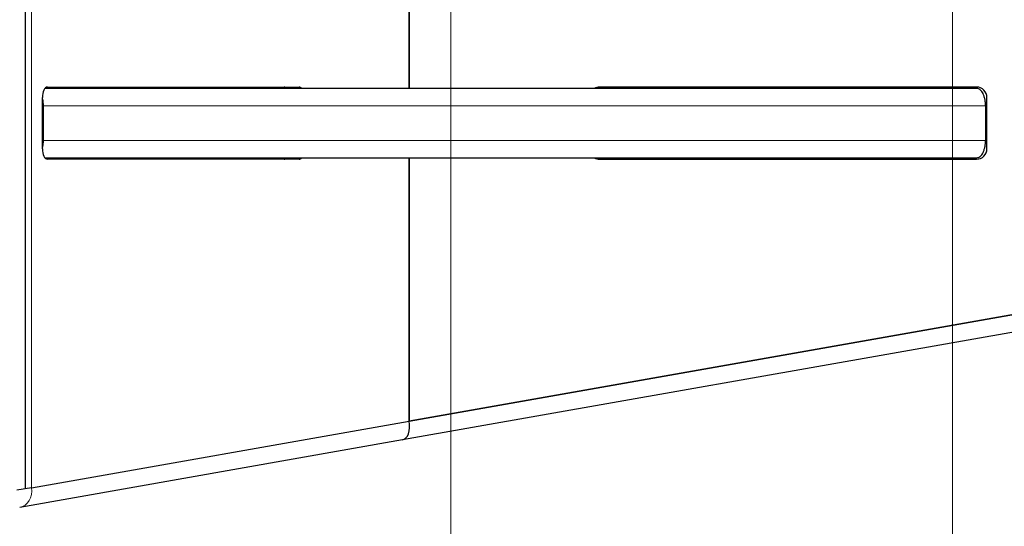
# Model space of a CAD drawing. Header units: millimetres. Extents: x 90 to 4365, y 90 to 3088.
# Tile 14 of 40: x 504 to 845, y 1780 to 1956. Entities that reach past the tile are written whole.
import ezdxf

# ---------------------------------------------------------------- set-up
doc = ezdxf.new("R2010")
doc.units = ezdxf.units.MM
doc.header["$LTSCALE"] = 15
doc.layers.add('Quota (ISO)', color=7, linetype='Continuous', lineweight=15, true_color=0x008000)
doc.layers.add('Visibile sottile (ISO)', color=9, linetype='Continuous', lineweight=18, true_color=0x808080)
doc.layers.add('Visibile (ISO)', color=7, linetype='Continuous', lineweight=25)
doc.styles.add('Testo nota (ISO)', font='tahoma.ttf')
doc.dimstyles.new('Default (ISO)', dxfattribs={"dimscale": 15, "dimtxt": 2, "dimasz": 1.5, "dimexe": 2, "dimexo": 0.5, "dimgap": 0.5, "dimtad": 1, "dimtoh": 1, "dimrnd": 1e-08, "dimtxsty": 'Testo nota (ISO)', "dimblk": 'Filled-1', "dimcen": 0.09, "dimdle": 10, "dimclrd": 256, "dimclre": 256, "dimclrt": 256, "dimazin": 2, "dimtfac": 0.75, "dimtmove": 0, "dimatfit": 3, "dimfxl": 0, "dimtolj": 1, "dimtzin": 0, "dimlwd": -1, "dimlwe": -1, "dimarcsym": 0})

# ---------------------------------------------------------------- blocks, each defined once
blk = doc.blocks.new('Filled-1')
at = {"color": 0}
for p, q in [((0, 0), (-1, 0.333)), ((-1, 0.333), (-1, -0.333)), ((-1, 0), (0, 0)), ((-1, -0.333), (0, 0))]:
    blk.add_line(p, q, dxfattribs=at)
at = {"color": 0, "flags": 128}
blk.add_lwpolyline([(-1, -0.333), (0, 0), (-1, 0.333), (-1, -0.333)], dxfattribs=at)
at = {"color": 0}
blk.add_solid([(-1, -0.333), (0, 0), (-1, 0.333), (-1, -0.333)], dxfattribs=at)
blk = doc.blocks.new('*D15')
at = {"layer": 'Defpoints', "color": 0, "transparency": 16777216}
for p in [(2970.22, 2695.52), (3223.24, 2391.64), (271.97, 2219.75), (2970.22, 1743.97)]:
    blk.add_point(p, dxfattribs=at)
at = {"layer": 'Quota (ISO)', "transparency": 16777216}
for p, q in [((2977.6, 2696.82), (3212.87, 2738.31)), ((2977.6, 1742.67), (3212.87, 1701.19))]:
    blk.add_line(p, q, dxfattribs=at)
blk.add_arc((271.97, 2219.75), 2956.27, 350.43608, 9.56392, dxfattribs=at)
at = {"layer": 'Quota (ISO)', "transparency": 16777216, "xscale": 22.5, "yscale": 22.5, "zscale": 22.5}
for p, rotation in [((3183.32, 2733.1), 99.78196200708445), ((3183.32, 1706.4), 260.2180379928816)]:
    blk.add_blockref('Filled-1', p, dxfattribs=dict(at, rotation=rotation))
at = {"layer": 'Quota (ISO)', "transparency": 16777216, "insert": (3204.91, 2173.84), "char_height": 30, "attachment_point": 4, "rotation": 89.6915, "style": 'Testo nota (ISO)'}
blk.add_mtext('\\A1;20°', dxfattribs=at)
blk = doc.blocks.new('*D23')
at = {"layer": 'Defpoints', "color": 0, "transparency": 16777216}
for p in [(817.46, 1962.75), (1016.56, 1962.75), (263.12, 1743.97)]:
    blk.add_point(p, dxfattribs=at)
at = {"layer": 'Quota (ISO)', "transparency": 16777216}
for p, q in [((824.96, 1962.75), (1046.56, 1962.75)), ((1016.56, 1940.25), (1016.56, 1890.59)), ((1016.56, 1766.47), (1016.56, 1796.79)), ((270.62, 1743.97), (1046.56, 1743.97))]:
    blk.add_line(p, q, dxfattribs=at)
at = {"layer": 'Quota (ISO)', "transparency": 16777216, "xscale": 22.5, "yscale": 22.5, "zscale": 22.5}
for p, rotation in [((1016.56, 1962.75), 90), ((1016.56, 1743.97), 270)]:
    blk.add_blockref('Filled-1', p, dxfattribs=dict(at, rotation=rotation))
at = {"layer": 'Quota (ISO)', "transparency": 16777216, "insert": (1016.56, 1804.29), "char_height": 30, "attachment_point": 4, "rotation": 90, "style": 'Testo nota (ISO)'}
blk.add_mtext('\\A1; 200', dxfattribs=at)
blk = doc.blocks.new('*D28')
at = {"layer": 'Defpoints', "color": 0, "transparency": 16777216}
for p in [(653.46, 1972.75), (256.17, 1748.84), (653.46, 1576.79)]:
    blk.add_point(p, dxfattribs=at)
at = {"layer": 'Quota (ISO)', "transparency": 16777216}
for p, q in [((653.46, 1965.25), (653.46, 1546.79)), ((256.17, 1741.34), (256.17, 1546.79)), ((278.67, 1576.79), (407.83, 1576.79)), ((630.96, 1576.79), (501.8, 1576.79))]:
    blk.add_line(p, q, dxfattribs=at)
at = {"layer": 'Quota (ISO)', "transparency": 16777216, "xscale": 22.5, "yscale": 22.5, "zscale": 22.5, "rotation": 180}
blk.add_blockref('Filled-1', (256.17, 1576.79), dxfattribs=at)
at = {"layer": 'Quota (ISO)', "transparency": 16777216, "xscale": 22.5, "yscale": 22.5, "zscale": 22.5}
blk.add_blockref('Filled-1', (653.46, 1576.79), dxfattribs=at)
at = {"layer": 'Quota (ISO)', "transparency": 16777216, "insert": (415.33, 1576.79), "char_height": 30, "attachment_point": 4, "style": 'Testo nota (ISO)'}
blk.add_mtext('\\A1; 398', dxfattribs=at)
blk = doc.blocks.new('*D29')
at = {"layer": 'Defpoints', "color": 0, "transparency": 16777216}
for p in [(653.46, 1972.75), (827.46, 1972.75), (827.46, 1576.79)]:
    blk.add_point(p, dxfattribs=at)
at = {"layer": 'Quota (ISO)', "transparency": 16777216}
for p, q in [((653.46, 1965.25), (653.46, 1546.79)), ((827.46, 1965.25), (827.46, 1546.79)), ((675.96, 1576.79), (701.96, 1576.79)), ((804.96, 1576.79), (778.96, 1576.79))]:
    blk.add_line(p, q, dxfattribs=at)
at = {"layer": 'Quota (ISO)', "transparency": 16777216, "xscale": 22.5, "yscale": 22.5, "zscale": 22.5, "rotation": 180}
blk.add_blockref('Filled-1', (653.46, 1576.79), dxfattribs=at)
at = {"layer": 'Quota (ISO)', "transparency": 16777216, "xscale": 22.5, "yscale": 22.5, "zscale": 22.5}
blk.add_blockref('Filled-1', (827.46, 1576.79), dxfattribs=at)
at = {"layer": 'Quota (ISO)', "transparency": 16777216, "insert": (709.46, 1576.79), "char_height": 30, "attachment_point": 4, "style": 'Testo nota (ISO)'}
blk.add_mtext('\\A1;174', dxfattribs=at)
blk = doc.blocks.new('*D30')
at = {"layer": 'Defpoints', "color": 0, "transparency": 16777216}
for p in [(827.46, 1972.75), (926.17, 1865.92), (926.17, 1576.79)]:
    blk.add_point(p, dxfattribs=at)
at = {"layer": 'Quota (ISO)', "transparency": 16777216}
for p, q in [((827.46, 1965.25), (827.46, 1546.79)), ((926.17, 1858.42), (926.17, 1546.79)), ((849.96, 1576.79), (903.67, 1576.79)), ((926.17, 1576.79), (948.67, 1576.79))]:
    blk.add_line(p, q, dxfattribs=at)
at = {"layer": 'Quota (ISO)', "transparency": 16777216, "xscale": 22.5, "yscale": 22.5, "zscale": 22.5, "rotation": 180}
blk.add_blockref('Filled-1', (827.46, 1576.79), dxfattribs=at)
at = {"layer": 'Quota (ISO)', "transparency": 16777216, "xscale": 22.5, "yscale": 22.5, "zscale": 22.5}
blk.add_blockref('Filled-1', (926.17, 1576.79), dxfattribs=at)
at = {"layer": 'Quota (ISO)', "transparency": 16777216, "insert": (956.17, 1576.79), "char_height": 30, "attachment_point": 4, "style": 'Testo nota (ISO)'}
blk.add_mtext('\\A1; 98', dxfattribs=at)

msp = doc.modelspace()

# ---------------------------------------------------------------- linework, layer by layer
at = {"layer": 'Visibile (ISO)'}
for p, q in [((505.706, 2646.655), (505.706, 1792.84)), ((505.706, 2646.655), (505.706, 1792.84)), ((638.96, 2207.748), (638.96, 1931.748)), ((638.96, 1931.748), (638.96, 2207.748)), ((835.946, 1931.748), (512.578, 1931.748)), ((513.493, 1932.248), (600.789, 1932.248)), ((835.86, 1932.248), (705.036, 1932.248)), ((511.693, 1910.848), (511.693, 1928.648)), ((839.46, 1910.848), (839.46, 1928.648)), ((511.943, 1925.748), (511.943, 1913.748)), ((838.96, 1925.748), (838.96, 1913.748)), ((512.578, 1907.748), (835.946, 1907.748)), ((600.789, 1907.248), (513.493, 1907.248)), ((638.96, 1907.748), (638.96, 1816.337)), ((638.96, 1816.337), (638.96, 1907.748)), ((705.036, 1907.248), (835.86, 1907.248)), ((911.17, 1864.335), (638.96, 1816.337)), ((638.96, 1816.337), (911.17, 1864.335)), ((911.17, 1858.242), (636.617, 1809.831)), ((507.882, 1793.224), (638.96, 1816.337)), ((507.902, 1793.228), (638.96, 1816.337)), ((636.617, 1809.831), (503.826, 1786.416)), ((507.882, 1793.224), (502.785, 1792.325))]:
    msp.add_line(p, q, dxfattribs=at)
for centre, start, end in [((705.036, 1928.648), 90, 120.55843), ((835.86, 1928.648), 0, 90), ((835.86, 1910.848), 270, 0), ((705.036, 1910.848), 239.44157, 270)]:
    msp.add_arc(centre, 3.6, start, end, dxfattribs=at)
for centre, major_axis, ratio, start_param, end_param in [((513.493, 1928.648), (0, 3.6), 0.5, 0, 1.5707963), ((595.593, 1928.648), (0, 3.6), 0.5, 5.7498401, 6.2831853), ((600.789, 1928.648), (0, 3.6), 0.5, 5.7498401, 6.2831853), ((513.493, 1910.848), (0, -3.6), 0.5, 4.712389, 6.2831853), ((595.593, 1910.848), (0, -3.6), 0.5, 0, 0.5333452), ((600.789, 1910.848), (0, -3.6), 0.5, 0, 0.5333452), ((635.575, 1815.74), (1.042, -5.909), 0.5729227, 0, 1.5707963)]:
    msp.add_ellipse(centre, major_axis=major_axis, ratio=ratio, start_param=start_param, end_param=end_param, dxfattribs=at)
for points, knots in [([(838.96, 1925.748), (838.96, 1926.118), (838.942, 1926.521), (838.863, 1927.312), (838.803, 1927.699), (838.661, 1928.382), (838.566, 1928.742), (838.341, 1929.413), (838.211, 1929.725), (837.948, 1930.249), (837.791, 1930.51), (837.454, 1930.959), (837.273, 1931.148), (836.93, 1931.432), (836.735, 1931.553), (836.336, 1931.711), (836.133, 1931.748), (835.946, 1931.748)], [1.78125806, 1.78125806, 1.78125806, 1.78125806, 1.89216581, 1.89216581, 2.00307356, 2.00307356, 2.11424513, 2.11424513, 2.2254167, 2.2254167, 2.33690616, 2.33690616, 2.44839562, 2.44839562, 2.56014572, 2.56014572, 2.67189583, 2.67189583, 2.67189583, 2.67189583]), ([(511.693, 1928.114), (511.7, 1928.083), (511.707, 1928.052), (511.785, 1927.683), (511.845, 1927.3), (511.925, 1926.516), (511.943, 1926.115), (511.943, 1925.748)], [1.57155368, 1.57155368, 1.57155368, 1.57155368, 1.58158368, 1.58158368, 1.69168334, 1.69168334, 1.801783, 1.801783, 1.801783, 1.801783]), ([(511.943, 1913.748), (511.943, 1913.381), (511.925, 1912.98), (511.845, 1912.196), (511.785, 1911.813), (511.707, 1911.443), (511.7, 1911.412), (511.693, 1911.381)], [1.801783, 1.801783, 1.801783, 1.801783, 1.91188265, 1.91188265, 2.02198231, 2.02198231, 2.03201231, 2.03201231, 2.03201231, 2.03201231]), ([(835.946, 1907.748), (836.133, 1907.748), (836.336, 1907.785), (836.735, 1907.943), (836.93, 1908.064), (837.273, 1908.348), (837.454, 1908.537), (837.791, 1908.986), (837.948, 1909.247), (838.211, 1909.771), (838.341, 1910.082), (838.566, 1910.754), (838.661, 1911.113), (838.803, 1911.797), (838.863, 1912.184), (838.942, 1912.975), (838.96, 1913.378), (838.96, 1913.748)], [0.89062029, 0.89062029, 0.89062029, 0.89062029, 1.00237039, 1.00237039, 1.1141205, 1.1141205, 1.22560996, 1.22560996, 1.33709942, 1.33709942, 1.44827099, 1.44827099, 1.55944256, 1.55944256, 1.67035031, 1.67035031, 1.78125806, 1.78125806, 1.78125806, 1.78125806])]:
    msp.add_open_spline(points, degree=3, knots=knots, dxfattribs=at)
at = {"layer": 'Visibile sottile (ISO)'}
for p, q in [((507.902, 2646.268), (507.902, 1793.228)), ((511.943, 1925.748), (838.96, 1925.748)), ((838.96, 1913.748), (511.943, 1913.748))]:
    msp.add_line(p, q, dxfattribs=at)
msp.add_ellipse((502.785, 1792.325), major_axis=(1.042, -5.909), ratio=0.8626792, start_param=0, end_param=1.5707963, dxfattribs=at)

# ---------------------------------------------------------------- dimensions: what is measured, and where the dimension line sits
at = {"layer": 'Quota (ISO)'}
dim = msp.add_angular_dim_3p(base=(3223.235, 2391.64), center=(271.967, 2219.748), p1=(2970.218, 1743.974), p2=(2970.218, 2695.522), dimstyle='Default (ISO)', override={"dimgap": 0.5, "dimtoh": 0, "dimadec": 2, "dimtol": 0, "dimlim": 0, "dimtp": 0, "dimtm": 0, "dimtdec": 2}, dxfattribs=at)
dim.commit()
dim.dimension.update_dxf_attribs({"geometry": '*D15', "text_midpoint": (3228.194, 2203.833), "dimtype": 165})
dim = msp.add_linear_dim(base=(653.46, 1576.789), p1=(256.17, 1748.841), p2=(653.46, 1972.748), text=' 398', dimstyle='Default (ISO)', override={"dimgap": 0.5, "dimtad": 0, "dimtoh": 0, "dimdec": 2, "dimtol": 0, "dimlim": 0, "dimtp": 0, "dimtm": 0, "dimtdec": 2, "dimtofl": 0, "dimatfit": 1}, dxfattribs=at)
dim.commit()
dim.dimension.update_dxf_attribs({"geometry": '*D28', "text_midpoint": (454.815, 1576.789), "dimtype": 160})
dim = msp.add_linear_dim(base=(827.46, 1576.789), p1=(653.46, 1972.748), p2=(827.46, 1972.748), dimstyle='Default (ISO)', override={"dimgap": 0.5, "dimtad": 0, "dimtoh": 0, "dimdec": 2, "dimtol": 0, "dimlim": 0, "dimtp": 0, "dimtm": 0, "dimtdec": 2, "dimtofl": 0, "dimatfit": 1}, dxfattribs=at)
dim.commit()
dim.dimension.update_dxf_attribs({"geometry": '*D29', "text_midpoint": (740.46, 1576.789), "dimtype": 160})
for base, p1, p2, angle, text, override, picture, middle in [((926.17, 1576.789), (827.46, 1972.748), (926.17, 1865.922), 180, ' 98', {"dimgap": 0.5, "dimtad": 0, "dimtoh": 0, "dimdec": 2, "dimtol": 0, "dimlim": 0, "dimtp": 0, "dimtm": 0, "dimtdec": 2, "dimtofl": 0, "dimatfit": 2}, '*D30', (984.397, 1576.789)), ((1016.564, 1962.748), (263.121, 1743.974), (817.46, 1962.748), 90, ' 200', {"dimgap": 0.5, "dimtad": 0, "dimtoh": 0, "dimdec": 2, "dimtol": 0, "dimlim": 0, "dimtp": 0, "dimtm": 0, "dimtdec": 2, "dimtofl": 0, "dimatfit": 1}, '*D23', (1016.564, 1843.689))]:
    dim = msp.add_linear_dim(base=base, p1=p1, p2=p2, angle=angle, text=text, dimstyle='Default (ISO)', override=override, dxfattribs=at)
    dim.commit()
    dim.dimension.update_dxf_attribs({"geometry": picture, "text_midpoint": middle, "dimtype": 160})

doc.saveas('drawing.dxf')
